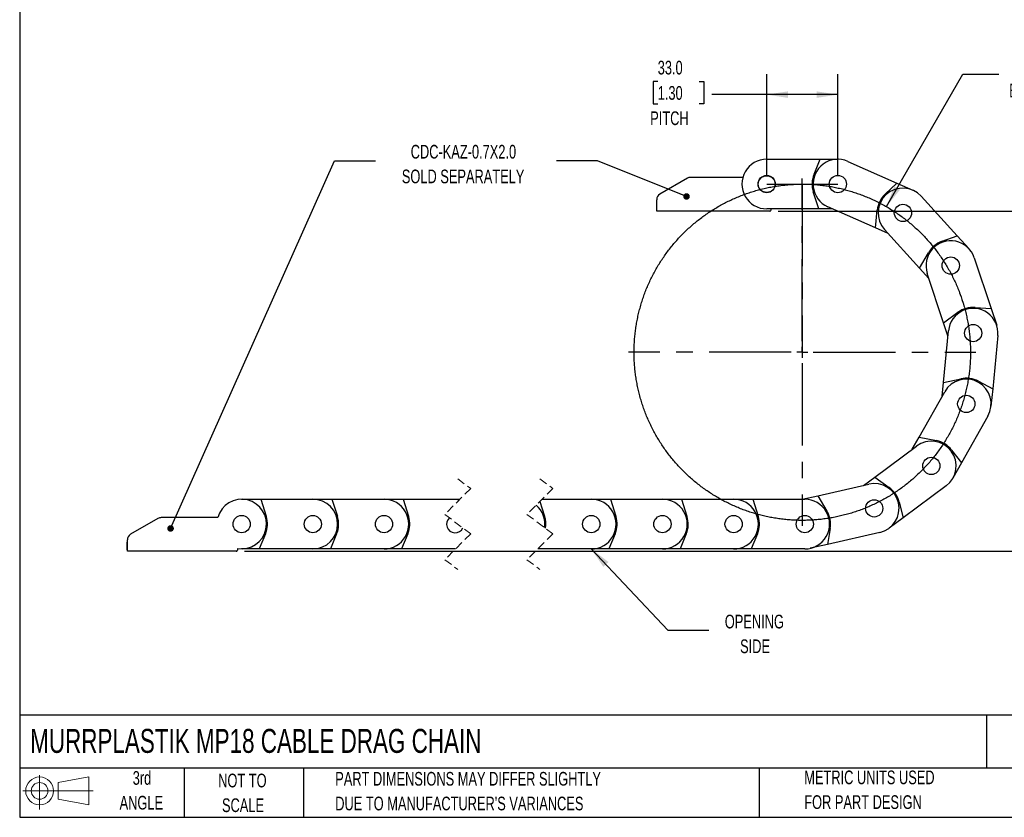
# Model space of a CAD drawing. Header units: millimetres. Extents: x 19 to 819, y 19 to 629.
# Tile 1 of 9: x 19 to 476, y 19 to 389. Entities that reach past the tile are written whole.
import ezdxf

# ---------------------------------------------------------------- set-up
doc = ezdxf.new("R2010")
doc.units = ezdxf.units.MM
doc.header["$LTSCALE"] = 3
doc.linetypes.add('CENTERX2', pattern=[20.32, 12.7, -2.54, 2.54, -2.54])
doc.linetypes.add('HIDDEN', pattern=[1.905, 1.27, -0.635])
doc.layers.add('CENTER', color=40, linetype='CENTERX2')
doc.layers.add('SLD-DEFPOINTS', color=7, linetype='Continuous')
doc.layers.add('DIMENSIONS', color=140, linetype='Continuous', lineweight=25)
doc.layers.add('TEXT', color=140, linetype='Continuous', lineweight=25)
doc.styles.add('SLDTEXTSTYLE0', font='TXT', dxfattribs={"width": 0.7})
doc.dimstyles.new('SLDDIMSTYLE0', dxfattribs={"dimtxt": 6.474023, "dimasz": 9.906, "dimexe": 0, "dimexo": 0.0625, "dimgap": 1.618506, "dimtad": 0, "dimtih": 1, "dimtoh": 1, "dimrnd": 1e-09, "dimzin": 4, "dimdsep": 46, "dimtxsty": 'SLDTEXTSTYLE0', "dimsah": 1, "dimcen": 0.09, "dimadec": 0, "dimazin": 1, "dimtfac": 1, "dimtofl": 0, "dimtmove": 0, "dimatfit": 3, "dimfxl": 0, "dimfrac": 2, "dimtolj": 1, "dimtzin": 12, "dimarcsym": 0})
doc.dimstyles.new('SLDDIMSTYLE1', dxfattribs={"dimtxt": 6.474023, "dimasz": 9.906, "dimexe": 0, "dimexo": 0.0625, "dimgap": 1.618506, "dimtad": 0, "dimtih": 1, "dimtoh": 1, "dimrnd": 1e-09, "dimzin": 4, "dimdsep": 46, "dimtxsty": 'SLDTEXTSTYLE0', "dimsah": 1, "dimcen": 0, "dimadec": 0, "dimazin": 1, "dimtfac": 1, "dimtofl": 0, "dimtmove": 0, "dimatfit": 3, "dimfxl": 0, "dimfrac": 2, "dimtolj": 1, "dimtzin": 12, "dimarcsym": 0})
doc.dimstyles.new('SLDDIMSTYLE2', dxfattribs={"dimtxt": 0.18, "dimasz": 3.048, "dimexe": 0, "dimexo": 0.0625, "dimgap": 0, "dimtad": 0, "dimtih": 1, "dimtoh": 1, "dimdec": 0, "dimrnd": 1e-09, "dimzin": 0, "dimdsep": 46, "dimtxsty": 'Standard', "dimblk1": 'DOT', "dimblk2": 'DOT', "dimsah": 1, "dimcen": 0.09, "dimadec": 0, "dimazin": 0, "dimtfac": 3.048, "dimtdec": 0, "dimtofl": 0, "dimtmove": 0, "dimatfit": 3, "dimldrblk": 'DOT', "dimfxl": 0, "dimfrac": 2, "dimtolj": 1, "dimtzin": 0, "dimarcsym": 0})
doc.dimstyles.new('SLDDIMSTYLE3', dxfattribs={"dimtxt": 0.18, "dimasz": 9.906, "dimexe": 0, "dimexo": 0.0625, "dimgap": 0, "dimtad": 0, "dimtih": 1, "dimtoh": 1, "dimdec": 0, "dimrnd": 1e-09, "dimzin": 0, "dimdsep": 46, "dimtxsty": 'Standard', "dimsah": 1, "dimcen": 0.09, "dimadec": 0, "dimazin": 0, "dimtfac": 9.906, "dimtdec": 0, "dimtofl": 0, "dimtmove": 0, "dimatfit": 3, "dimfxl": 0, "dimfrac": 2, "dimtolj": 1, "dimtzin": 0, "dimarcsym": 0})

# ---------------------------------------------------------------- blocks, each defined once
blk = doc.blocks.new('Block11')
at = {"color": 7, "linetype": 'Continuous', "lineweight": 18}
for p, q in [((7.77, 15.93), (7.77, 0)), ((16.44, 12.5), (30.53, 15.1)), ((30.53, 15.1), (30.53, 2.19)), ((16.44, 4.79), (16.44, 12.5)), ((0, 8.65), (32.62, 8.65)), ((16.44, 4.79), (30.53, 2.19))]:
    blk.add_line(p, q, dxfattribs=at)
for radius in [6.45, 3.86]:
    blk.add_circle((7.77, 8.65), radius, dxfattribs=at)
blk = doc.blocks.new('Block12')
at = {"layer": 'SLD-DEFPOINTS'}
blk.add_blockref('Block11', (0, 0), dxfattribs=at)
blk = doc.blocks.new('SW_BROKEN_VIEW_0')
at = {"color": 0, "linetype": 'CENTERX2'}
for p, q in [((0, 0), (33, 0)), ((16.5, 0), (16.5, -78))]:
    blk.add_line(p, q, dxfattribs=at)
at = {"color": 0}
blk.add_open_spline([(91.09, -55.2), (90.28, -52.7), (89.39, -50.24), (88.42, -47.8), (87.36, -45.41), (86.23, -43.04), (85.01, -40.72), (83.72, -38.44), (82.36, -36.2), (80.92, -34.02), (79.4, -31.88), (77.82, -29.79), (76.16, -27.76), (74.44, -25.78), (72.65, -23.86), (70.8, -22.01), (68.89, -20.22), (66.92, -18.49), (64.89, -16.83), (62.81, -15.24), (60.68, -13.72), (58.49, -12.27), (56.26, -10.89), (53.98, -9.6), (51.66, -8.38), (49.31, -7.23), (46.91, -6.17), (44.48, -5.19), (42.02, -4.29), (39.53, -3.48), (37.01, -2.75), (34.47, -2.1), (31.91, -1.54), (29.33, -1.06), (26.74, -0.68), (24.14, -0.37), (21.53, -0.16), (18.91, -0.04), (16.29, 0), (13.67, -0.05), (11.05, -0.19), (8.44, -0.42), (5.84, -0.73), (3.25, -1.13), (0.67, -1.62), (-1.88, -2.2), (-4.42, -2.86), (-6.93, -3.6), (-9.42, -4.43), (-11.87, -5.34), (-14.3, -6.34), (-16.69, -7.41), (-19.04, -8.57), (-21.35, -9.8), (-23.62, -11.11), (-25.85, -12.5), (-28.02, -13.96), (-30.15, -15.49), (-32.22, -17.09), (-34.24, -18.76), (-36.2, -20.5), (-38.11, -22.3), (-39.95, -24.17), (-41.72, -26.1), (-43.43, -28.08), (-45.08, -30.12), (-46.65, -32.22), (-48.15, -34.36), (-49.58, -36.56), (-50.94, -38.8), (-52.22, -41.09), (-53.42, -43.42), (-54.54, -45.79), (-55.58, -48.19), (-56.54, -50.63), (-57.42, -53.1), (-58.21, -55.6), (-58.92, -58.12), (-59.55, -60.67), (-60.09, -63.23), (-60.54, -65.81), (-60.91, -68.41), (-61.19, -71.01), (-61.38, -73.63), (-61.48, -76.25), (-61.5, -78.87), (-61.42, -81.49), (-61.26, -84.1), (-61.01, -86.71), (-60.68, -89.31), (-60.25, -91.9), (-59.74, -94.47), (-59.15, -97.02), (-58.46, -99.55), (-57.7, -102.05), (-56.85, -104.53), (-55.92, -106.98), (-54.9, -109.4), (-53.81, -111.78), (-52.63, -114.12), (-51.38, -116.42), (-50.05, -118.68), (-48.65, -120.9), (-47.17, -123.06), (-45.62, -125.17), (-44, -127.23), (-42.31, -129.24), (-40.56, -131.19), (-38.74, -133.07), (-36.86, -134.9), (-34.91, -136.66), (-32.91, -138.35), (-30.86, -139.98), (-28.75, -141.53), (-26.59, -143.02), (-24.38, -144.43), (-22.13, -145.76), (-19.83, -147.02), (-17.49, -148.2), (-15.11, -149.31), (-12.7, -150.33), (-10.25, -151.27), (-7.78, -152.13), (-5.27, -152.9), (-2.74, -153.59), (-0.19, -154.19), (2.38, -154.71), (4.96, -155.14), (7.56, -155.49), (10.17, -155.74), (12.78, -155.91), (15.4, -155.99), (18.02, -155.99), (20.64, -155.89), (23.25, -155.71), (25.86, -155.44), (28.46, -155.08), (31.04, -154.63), (33.61, -154.1), (36.15, -153.48), (38.68, -152.78), (41.18, -151.99), (43.65, -151.12), (46.09, -150.17), (48.5, -149.13), (50.87, -148.02), (53.2, -146.83), (55.49, -145.55), (57.74, -144.21), (59.94, -142.78), (62.09, -141.29), (64.19, -139.72), (66.24, -138.08), (68.23, -136.38), (70.16, -134.61), (72.03, -132.77), (73.84, -130.88), (75.59, -128.92), (77.26, -126.91), (78.87, -124.84), (80.41, -122.72), (81.88, -120.54), (83.27, -118.32), (84.59, -116.06), (85.83, -113.75), (86.99, -111.4), (88.07, -109.01), (89.07, -106.59), (89.99, -104.14), (90.83, -101.65), (91.58, -99.14), (92.25, -96.61), (92.83, -94.05), (93.33, -91.48), (93.74, -88.89), (94.06, -86.29), (94.29, -83.68), (94.44, -81.06), (94.5, -78.44), (94.47, -75.82), (94.35, -73.21), (94.15, -70.59), (93.85, -67.99), (93.47, -65.4), (93.01, -62.82), (92.45, -60.26), (91.82, -57.71), (91.09, -55.2), (91.34, -56.03), (91.09, -55.2)], degree=3, knots=[0, 0, 0, 0, 0.005348, 0.010695, 0.016043, 0.02139, 0.026738, 0.032085, 0.037433, 0.042781, 0.048128, 0.053476, 0.058823, 0.064171, 0.069519, 0.074866, 0.080214, 0.085561, 0.090909, 0.096257, 0.101604, 0.106952, 0.112299, 0.117647, 0.122995, 0.128342, 0.13369, 0.139037, 0.144385, 0.149733, 0.15508, 0.160428, 0.165775, 0.171123, 0.176471, 0.181818, 0.187166, 0.192513, 0.197861, 0.203208, 0.208556, 0.213904, 0.219251, 0.224599, 0.229946, 0.235294, 0.240642, 0.245989, 0.251337, 0.256684, 0.262032, 0.26738, 0.272727, 0.278075, 0.283422, 0.28877, 0.294118, 0.299465, 0.304813, 0.31016, 0.315508, 0.320856, 0.326203, 0.331551, 0.336898, 0.342246, 0.347594, 0.352941, 0.358289, 0.363636, 0.368984, 0.374331, 0.379679, 0.385027, 0.390374, 0.395722, 0.401069, 0.406417, 0.411765, 0.417112, 0.42246, 0.427807, 0.433155, 0.438503, 0.44385, 0.449198, 0.454545, 0.459893, 0.465241, 0.470588, 0.475936, 0.481283, 0.486631, 0.491979, 0.497326, 0.502674, 0.508021, 0.513369, 0.518717, 0.524064, 0.529412, 0.534759, 0.540107, 0.545455, 0.550802, 0.55615, 0.561497, 0.566845, 0.572192, 0.57754, 0.582888, 0.588235, 0.593583, 0.59893, 0.604278, 0.609626, 0.614973, 0.620321, 0.625668, 0.631016, 0.636364, 0.641711, 0.647059, 0.652406, 0.657754, 0.663102, 0.668449, 0.673797, 0.679144, 0.684492, 0.68984, 0.695187, 0.700535, 0.705882, 0.71123, 0.716577, 0.721925, 0.727273, 0.73262, 0.737968, 0.743315, 0.748663, 0.754011, 0.759358, 0.764706, 0.770053, 0.775401, 0.780749, 0.786096, 0.791444, 0.796791, 0.802139, 0.807487, 0.812834, 0.818182, 0.823529, 0.828877, 0.834225, 0.839572, 0.84492, 0.850267, 0.855615, 0.860963, 0.86631, 0.871658, 0.877005, 0.882353, 0.887701, 0.893048, 0.898396, 0.903743, 0.909091, 0.914438, 0.919786, 0.925134, 0.930481, 0.935829, 0.941176, 0.946524, 0.951872, 0.957219, 0.962567, 0.967914, 0.973262, 0.97861, 0.983957, 0.989305, 0.994652, 1, 1, 1, 1], dxfattribs=at)
blk = doc.blocks.new('_D')
at = {"layer": 'DIMENSIONS'}
for p, q in [((365.4, 316.57), (365.4, 363.79)), ((398.4, 316.57), (398.4, 363.79)), ((314.87, 360.32), (312.7, 360.32)), ((312.7, 360.32), (312.7, 350.03)), ((334.11, 360.32), (336.28, 360.32)), ((336.28, 360.32), (336.28, 350.03)), ((365.4, 354.26), (339.91, 354.26)), ((398.4, 354.26), (365.4, 354.26)), ((312.7, 350.03), (314.87, 350.03)), ((336.28, 350.03), (334.11, 350.03))]:
    blk.add_line(p, q, dxfattribs=at)
for points in [[(365.4, 354.26), (375.31, 352.74), (375.31, 355.79)], [(398.4, 354.26), (388.49, 355.79), (388.49, 352.74)]]:
    blk.add_solid(points, dxfattribs=at)
at = {"layer": 'DIMENSIONS', "char_height": 6.35, "attachment_point": 1, "style": 'SLDTEXTSTYLE0'}
for s, insert in [('33.0', (314.87, 369.95)), ('1.30', (314.87, 358.22)), ('PITCH', (311.4, 346.48))]:
    blk.add_mtext(s, dxfattribs=dict(at, insert=insert))
blk = doc.blocks.new('_D_1')
at = {"layer": 'DIMENSIONS'}
for p, q in [((498.57, 373.17), (496.4, 373.17)), ((496.4, 373.17), (496.4, 362.88)), ((517.81, 373.17), (519.99, 373.17)), ((519.99, 373.17), (519.99, 362.88)), ((420.9, 302.31), (456.38, 363.77)), ((456.38, 363.77), (473.05, 363.77)), ((496.4, 362.88), (498.57, 362.88)), ((519.99, 362.88), (517.81, 362.88))]:
    blk.add_line(p, q, dxfattribs=at)
blk.add_solid([(420.9, 302.31), (427.17, 310.13), (424.53, 311.65)], dxfattribs=at)
at = {"layer": 'DIMENSIONS', "char_height": 6.35, "attachment_point": 1, "style": 'SLDTEXTSTYLE0'}
for s, insert in [('R78.0', (495.63, 382.81)), ('3.07', (498.57, 371.07)), ('BEND RADIUS', (477.81, 359.33))]:
    blk.add_mtext(s, dxfattribs=dict(at, insert=insert))
blk = doc.blocks.new('_D_2')
at = {"layer": 'DIMENSIONS'}
for p, q in [((370.71, 300.26), (527.48, 300.26)), ((517.96, 300.26), (517.96, 233.91)), ((508.34, 222.18), (506.17, 222.18)), ((506.17, 222.18), (506.17, 211.89)), ((527.58, 222.18), (529.75, 222.18)), ((529.75, 222.18), (529.75, 211.89)), ((506.17, 211.89), (508.34, 211.89)), ((517.96, 142.45), (517.96, 210.44)), ((529.75, 211.89), (527.58, 211.89)), ((123.28, 142.45), (527.48, 142.45))]:
    blk.add_line(p, q, dxfattribs=at)
for points in [[(517.96, 300.26), (516.43, 290.36), (519.48, 290.36)], [(517.96, 142.45), (519.48, 152.35), (516.43, 152.35)]]:
    blk.add_solid(points, dxfattribs=at)
at = {"layer": 'DIMENSIONS', "char_height": 6.35, "attachment_point": 1, "style": 'SLDTEXTSTYLE0'}
for s, insert in [('156.0', (505.65, 231.81)), ('6.14', (508.34, 220.07))]:
    blk.add_mtext(s, dxfattribs=dict(at, insert=insert))
blk = doc.blocks.new('_Dot')
at = {"color": 0, "linetype": 'ByBlock', "lineweight": -2}
blk.add_line((-0.5, 0), (-1, 0), dxfattribs=at)
at = {"color": 0, "linetype": 'ByBlock', "const_width": 0.5}
blk.add_lwpolyline([(-0.25, 0, 1), (0.25, 0, 1)], format="xyb", close=True, dxfattribs=at)
blk = doc.blocks.new('SW_CENTERMARKSYMBOL_0')
at = {"layer": 'CENTER', "color": 0}
for p, q in [((0, 5.08), (0, 80.54)), ((-5.08, 0), (-80.54, 0)), ((0, 0), (-2.54, 0)), ((0, 0), (0, 2.54)), ((0, 0), (0, -2.54)), ((0, 0), (2.54, 0)), ((5.08, 0), (80.54, 0)), ((0, -5.08), (0, -80.54))]:
    blk.add_line(p, q, dxfattribs=at)

msp = doc.modelspace()

# ---------------------------------------------------------------- linework, layer by layer
for p, q in [((365.399, 324.263), (390.228, 324.263)), ((387.359, 317.336), (390.228, 324.263)), ((390.228, 324.263), (398.399, 324.263)), ((403.056, 323.278), (425.758, 313.224)), ((328.635, 315.482), (315.899, 308.129)), ((354.331, 315.884), (330.135, 315.884)), ((420.33, 308.052), (425.758, 313.224)), ((425.758, 313.224), (433.229, 309.915)), ((389.541, 301.263), (387.021, 309.11)), ((437.088, 307.128), (453.774, 288.741)), ((314.399, 300.263), (314.399, 305.531)), ((415.816, 292.472), (393.742, 302.248)), ((366.899, 300.263), (314.399, 300.263)), ((389.541, 301.263), (365.399, 301.263)), ((367.399, 300.763), (367.399, 301.263)), ((395.967, 301.263), (389.541, 301.263)), ((415.816, 292.472), (416.69, 300.667)), ((421.691, 289.87), (415.816, 292.472)), ((436.28, 273.794), (420.056, 291.672)), ((446.716, 286.211), (453.774, 288.741)), ((453.774, 288.741), (459.265, 282.691)), ((436.28, 273.794), (440.398, 280.933)), ((461.665, 278.58), (469.476, 255.011)), ((440.598, 269.035), (436.28, 273.794)), ((447.427, 248.429), (439.833, 271.345)), ((447.427, 248.429), (454.083, 253.289)), ((461.998, 255.556), (469.476, 255.011)), ((469.476, 255.011), (472.046, 247.255)), ((449.448, 242.329), (447.427, 248.429)), ((447.348, 220.722), (449.684, 244.75)), ((472.576, 242.525), (470.173, 217.812)), ((446.726, 214.327), (447.348, 220.722)), ((447.348, 220.722), (455.402, 222.47)), ((463.556, 221.338), (470.173, 217.812)), ((436.055, 195.421), (447.922, 216.445)), ((470.173, 217.812), (469.382, 209.68)), ((467.951, 205.14), (455.747, 183.517)), ((432.897, 189.825), (436.055, 195.421)), ((436.055, 195.421), (444.127, 193.758)), ((415.484, 176.861), (434.848, 191.278)), ((451.125, 189.421), (455.747, 183.517)), ((455.747, 183.517), (451.73, 176.401)), ((389.159, 168.221), (412.702, 173.562)), ((410.33, 173.023), (415.484, 176.861)), ((415.484, 176.861), (422.191, 172.072)), ((448.583, 172.83), (428.668, 158.002)), ((121.967, 166.546), (130.825, 166.546)), ((130.825, 166.546), (133.345, 158.699)), ((130.825, 166.546), (154.967, 166.546)), ((154.967, 166.546), (163.825, 166.546)), ((163.825, 166.546), (166.345, 158.699)), ((163.825, 166.546), (187.967, 166.546)), ((187.967, 166.546), (196.825, 166.546)), ((196.825, 166.546), (199.345, 158.699)), ((196.825, 166.546), (220.967, 166.546)), ((220.967, 166.546), (222.948, 166.362)), ((220.967, 166.546), (223.132, 166.546)), ((260.241, 165.555), (262.442, 158.699)), ((261.232, 166.546), (284.064, 166.546)), ((284.064, 166.546), (292.923, 166.546)), ((292.923, 166.546), (317.064, 166.546)), ((292.923, 166.546), (295.442, 158.699)), ((317.064, 166.546), (325.923, 166.546)), ((325.923, 166.546), (350.064, 166.546)), ((325.923, 166.546), (328.442, 158.699)), ((350.064, 166.546), (358.923, 166.546)), ((358.923, 166.546), (383.064, 166.546)), ((358.923, 166.546), (361.442, 158.699)), ((381.776, 166.546), (389.159, 168.221)), ((389.159, 168.221), (393.352, 161.125)), ((426.833, 165.272), (428.668, 158.002)), ((83.169, 157.646), (70.467, 150.312)), ((110.866, 158.048), (84.669, 158.048)), ((428.668, 158.002), (422.114, 153.122)), ((394.843, 153.029), (393.577, 145.638)), ((417.791, 151.131), (393.577, 145.638)), ((68.767, 146.746), (68.767, 143.146)), ((68.767, 146.746), (68.967, 146.746)), ((68.967, 142.446), (68.967, 147.714)), ((133.007, 150.473), (130.138, 143.546)), ((166.007, 150.473), (163.138, 143.546)), ((199.007, 150.473), (196.138, 143.546)), ((295.105, 150.473), (292.235, 143.546)), ((328.105, 150.473), (325.235, 143.546)), ((361.105, 150.473), (358.235, 143.546)), ((68.767, 143.146), (68.967, 143.146)), ((119.467, 142.446), (68.967, 142.446)), ((119.967, 143.721), (119.967, 142.946)), ((130.138, 143.546), (121.967, 143.546)), ((154.967, 143.546), (130.138, 143.546)), ((163.138, 143.546), (154.967, 143.546)), ((187.967, 143.546), (163.138, 143.546)), ((196.138, 143.546), (187.967, 143.546)), ((220.967, 143.546), (196.138, 143.546)), ((221.176, 143.565), (220.967, 143.546)), ((221.157, 143.546), (220.967, 143.546)), ((284.064, 143.546), (259.257, 143.546)), ((292.235, 143.546), (284.064, 143.546)), ((317.064, 143.546), (292.235, 143.546)), ((325.235, 143.546), (317.064, 143.546)), ((350.064, 143.546), (325.235, 143.546)), ((358.235, 143.546), (350.064, 143.546)), ((383.064, 143.546), (358.235, 143.546)), ((393.577, 145.638), (385.609, 143.831))]:
    msp.add_line(p, q)
at = {"color": 7, "linetype": 'HIDDEN', "lineweight": 18}
for p, q in [((222.144, 176.071), (228.144, 171.558)), ((260.244, 176.071), (266.244, 171.558)), ((228.144, 171.558), (216.144, 159.558)), ((266.244, 171.558), (254.244, 159.558)), ((216.144, 159.558), (228.144, 150.533)), ((254.244, 159.558), (266.244, 150.533)), ((228.144, 150.533), (216.144, 138.533)), ((266.244, 150.533), (254.244, 138.533)), ((216.144, 138.533), (222.144, 134.021)), ((254.244, 138.533), (260.244, 134.021))]:
    msp.add_line(p, q, dxfattribs=at)
for centre, radius in [((365.399, 312.763), 4), ((365.399, 312.763), 3.9), ((398.399, 312.763), 4), ((398.399, 312.763), 4), ((428.572, 299.4), 4), ((450.749, 274.962), 4), ((450.749, 274.962), 4), ((461.13, 243.638), 4), ((461.13, 243.638), 4), ((457.936, 210.792), 4), ((457.936, 210.792), 4), ((441.716, 182.054), 4), ((415.247, 162.346), 4), ((415.247, 162.346), 4), ((121.967, 155.046), 4), ((154.967, 155.046), 4), ((187.967, 155.046), 4), ((284.064, 155.046), 4), ((317.064, 155.046), 4), ((350.064, 155.046), 4), ((383.064, 155.046), 4)]:
    msp.add_circle(centre, radius)
for centre, radius, start, end in [((365.399, 312.763), 11.5, 89.99999, 270.00001), ((398.399, 312.763), 11.5, 66.11165, 246.11169), ((330.135, 312.884), 3, 89.99971, 119.99993), ((398.399, 312.763), 11.95, 157.49947, 197.80032), ((428.572, 299.4), 11.5, 42.2233, 222.22323), ((317.399, 305.531), 3, 120.00072, 179.99895), ((428.572, 299.4), 11.95, 133.61189, 173.9115), ((366.899, 300.763), 0.5, 270.00006, 0.00079), ((450.749, 274.962), 11.5, 18.33492, 198.33495), ((450.749, 274.962), 11.95, 109.72369, 150.02292), ((461.13, 243.638), 11.5, 354.44653, 174.44663), ((461.13, 243.638), 11.95, 85.83493, 126.135), ((457.936, 210.792), 11.5, 330.55829, 150.5582), ((457.936, 210.792), 11.95, 61.94658, 102.24658), ((441.716, 182.054), 11.5, 306.66993, 126.66983), ((441.716, 182.054), 11.95, 38.05798, 78.35841), ((415.247, 162.346), 11.5, 282.78156, 102.78151), ((415.247, 162.346), 11.95, 14.17002, 54.47004), ((121.967, 155.046), 11.5, 259.98447, 164.86925), ((154.967, 155.046), 11.5, 270.00014, 89.99986), ((187.967, 155.046), 11.5, 269.99999, 90.00001), ((284.064, 155.046), 11.5, 269.99999, 90.00001), ((317.064, 155.046), 11.5, 269.99999, 90.00001), ((350.064, 155.046), 11.5, 269.99999, 90.00001), ((383.064, 155.046), 11.5, 269.99999, 90.00001), ((251.321, 155.152), 11.223, 351.11083, 50.36213), ((383.064, 155.046), 11.95, 350.28153, 30.58159), ((84.669, 155.047), 3, 90.00052, 119.99965), ((121.967, 155.046), 11.95, 337.49947, 17.80032), ((154.967, 155.046), 11.95, 337.50008, 17.80013), ((187.967, 155.046), 11.95, 337.50008, 17.80013), ((220.942, 155.022), 3.967, 132.28257, 333.82498), ((251.281, 155.085), 11.732, 350.2185, 17.94138), ((284.064, 155.046), 11.95, 337.50028, 17.79952), ((317.065, 155.046), 11.95, 337.49947, 17.80032), ((350.064, 155.046), 11.95, 337.50008, 17.80013), ((71.967, 147.714), 3, 120.00072, 179.99895), ((119.467, 142.946), 0.5, 269.99423, 0.00662)]:
    msp.add_arc(centre, radius, start, end)
at = {"layer": 'TEXT'}
for p, q in [((19.05, 628.65), (19.05, 19.05)), ((819.15, 66.378), (19.05, 66.378)), ((467.277, 66.378), (467.277, 41.91)), ((819.15, 41.91), (19.05, 41.91)), ((95.25, 41.91), (95.25, 19.05)), ((150.635, 41.91), (150.635, 19.05)), ((361.939, 41.91), (361.939, 19.05)), ((19.05, 19.05), (819.15, 19.05))]:
    msp.add_line(p, q, dxfattribs=at)

# ---------------------------------------------------------------- block references
at = {"color": 7, "linetype": 'Continuous'}
msp.add_blockref('SW_BROKEN_VIEW_0', (365.399, 312.763), dxfattribs=at)
at = {"layer": 'CENTER'}
msp.add_blockref('SW_CENTERMARKSYMBOL_0', (381.899, 234.763), dxfattribs=at)
at = {"layer": 'SLD-DEFPOINTS'}
msp.add_blockref('Block12', (20.514, 22.662), dxfattribs=at)

# ---------------------------------------------------------------- texts
at = {"layer": 'TEXT', "style": 'SLDTEXTSTYLE0'}
for s, insert, char_height, attachment_point in [('CDC-KAZ-0.7X2.0', (224.784, 330.954), 6.35, 2), ('SOLD SEPARATELY', (224.636, 319.487), 6.35, 2), ('OPENING', (359.682, 113.018), 6.35, 2), ('SIDE', (360.001, 101.552), 6.35, 2), ('MURRPLASTIK MP18 CABLE DRAG CHAIN', (23.897, 60.056), 11.1125, 1), ('3rd', (75.74, 40.48), 6.35, 2), ('NOT TO', (122.305, 39.296), 6.35, 2), ('PART DIMENSIONS MAY DIFFER SLIGHTLY', (165.358, 40.102), 6.35, 1), ('METRIC UNITS USED', (382.813, 40.748), 6.35, 1), ('ANGLE', (75.447, 29.013), 6.35, 2), ('SCALE', (122.594, 27.829), 6.35, 2), ("DUE TO MANUFACTURER'S VARIANCES", (165.358, 28.636), 6.35, 1), ('FOR PART DESIGN', (382.813, 29.281), 6.35, 1)]:
    msp.add_mtext(s, dxfattribs=dict(at, insert=insert, char_height=char_height, attachment_point=attachment_point))

# ---------------------------------------------------------------- dimensions: what is measured, and where the dimension line sits
at = {"layer": 'DIMENSIONS'}
dim = msp.add_radius_dim(center=(381.899, 234.763), mpoint=(420.899, 302.313), text='<>\\PBEND RADIUS', dimstyle='SLDDIMSTYLE1', dxfattribs=at)
dim.commit()
dim.dimension.update_dxf_attribs({"geometry": '_D_1', "text_midpoint": (508.194, 367.117), "dimtype": 164})
dim = msp.add_linear_dim(base=(398.399, 354.263), p1=(365.399, 312.763), p2=(398.399, 312.763), text='<>\\PPITCH', dimstyle='SLDDIMSTYLE0', dxfattribs=at)
dim.commit()
dim.dimension.update_dxf_attribs({"geometry": '_D', "text_midpoint": (324.492, 354.263), "dimtype": 160})
dim = msp.add_linear_dim(base=(517.959, 142.446), p1=(366.899, 300.263), p2=(119.467, 142.446), angle=90, dimstyle='SLDDIMSTYLE0', dxfattribs=at)
dim.commit()
dim.dimension.update_dxf_attribs({"geometry": '_D_2', "text_midpoint": (517.959, 222.175), "dimtype": 160})

# ---------------------------------------------------------------- leaders
at = {"layer": 'TEXT'}
for points, dimstyle in [([(89.013, 153.036), (165.011, 323.603), (184.061, 323.603)], 'SLDDIMSTYLE2'), ([(328.224, 307.022), (286.98, 323.603), (267.93, 323.603)], 'SLDDIMSTYLE2'), ([(284.064, 143.546), (319.549, 105.903), (338.599, 105.903)], 'SLDDIMSTYLE3')]:
    msp.add_leader(points, dimstyle=dimstyle, dxfattribs=at)

doc.saveas('drawing.dxf')
